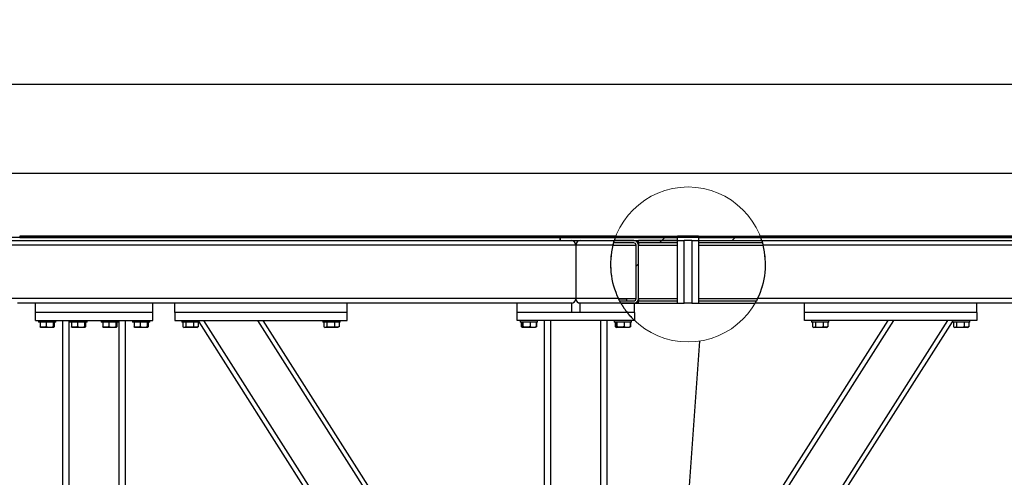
# Model space of a CAD drawing. Header units: millimetres. Extents: x 5 to 589, y 5 to 415.
# Tile 11 of 106: x 219 to 282, y 204 to 234. Entities that reach past the tile are written whole.
import ezdxf

# ---------------------------------------------------------------- set-up
doc = ezdxf.new("R2010")
doc.units = ezdxf.units.MM
doc.layers.add('COTES', color=1, linetype='Continuous')
doc.layers.add('TRAIT-FINS', color=9, linetype='Continuous')
doc.layers.add('TRAIT-FORT', color=4, linetype='Continuous', lineweight=25)
doc.styles.add('SLDTEXTSTYLE0', font='TXT', dxfattribs={"width": 0.75})
doc.dimstyles.new('SLDDIMSTYLE0', dxfattribs={"dimtxt": 3, "dimasz": 2, "dimexe": 0, "dimexo": 0.0625, "dimgap": 0.75, "dimtad": 1, "dimlfac": 20, "dimrnd": 1e-09, "dimzin": 12, "dimdsep": 46, "dimtxsty": 'SLDTEXTSTYLE0', "dimsah": 1, "dimcen": 0.09, "dimadec": 0, "dimazin": 3, "dimtfac": 1, "dimtofl": 0, "dimtmove": 0, "dimatfit": 3, "dimfxl": 1, "dimfrac": 2, "dimtolj": 1, "dimtzin": 12, "dimarcsym": 0})
doc.dimstyles.new('SLDDIMSTYLE2', dxfattribs={"dimtxt": 0.18, "dimasz": 2, "dimexe": 0, "dimexo": 0.0625, "dimgap": 0, "dimtad": 0, "dimtih": 1, "dimtoh": 1, "dimdec": 0, "dimrnd": 1e-09, "dimzin": 0, "dimdsep": 46, "dimtxsty": 'Standard', "dimblk1": 'NONE', "dimblk2": 'NONE', "dimsah": 1, "dimcen": 0.09, "dimadec": 0, "dimazin": 0, "dimtfac": 2, "dimtdec": 0, "dimtofl": 0, "dimtmove": 0, "dimatfit": 3, "dimldrblk": 'NONE', "dimfxl": 1, "dimfrac": 2, "dimtolj": 1, "dimtzin": 0, "dimarcsym": 0})
pattern_1 = [(45, (0, 0), (-13.4704, 13.4704), []), (45, (4.49, 2e-323), (-13.4704, 13.4704), []), (45, (8.98, 4e-323), (-13.4704, 13.4704), []), (45, (13.47, 6e-323), (-13.4704, 13.4704), [])]

# ---------------------------------------------------------------- blocks, each defined once
blk = doc.blocks.new('_D_5')
at = {"layer": 'COTES', "color": 1, "transparency": 16777216}
for p, q in [((36.02, 220.302), (36.02, 224.903)), ((363.02, 220.302), (363.02, 224.903)), ((36.02, 223.903), (363.02, 223.903))]:
    blk.add_line(p, q, dxfattribs=at)
for points in [[(36.02, 223.903), (38.02, 223.403), (38.02, 224.403)], [(363.02, 223.903), (361.02, 224.403), (361.02, 223.403)]]:
    blk.add_solid(points, dxfattribs=at)
at = {"layer": 'COTES', "color": 1, "transparency": 16777216, "char_height": 3, "attachment_point": 1, "style": 'SLDTEXTSTYLE0'}
for s, insert in [('6540', (188.268, 227.77)), ('Cadre', (198.26, 227.77))]:
    blk.add_mtext(s, dxfattribs=dict(at, insert=insert))
blk = doc.blocks.new('_D_7')
at = {"layer": 'COTES', "color": 1, "transparency": 16777216}
for p, q in [((31.77, 220.802), (31.77, 230.57)), ((364.52, 220.602), (364.52, 230.57)), ((364.52, 229.57), (31.77, 229.57))]:
    blk.add_line(p, q, dxfattribs=at)
for points in [[(31.77, 229.57), (33.77, 229.07), (33.77, 230.07)], [(364.52, 229.57), (362.52, 230.07), (362.52, 229.07)]]:
    blk.add_solid(points, dxfattribs=at)
at = {"layer": 'COTES', "color": 1, "transparency": 16777216, "char_height": 3, "attachment_point": 1, "style": 'SLDTEXTSTYLE0'}
for s, insert in [('6655', (188.518, 233.437)), ('Toles', (198.51, 233.437))]:
    blk.add_mtext(s, dxfattribs=dict(at, insert=insert))
blk = doc.blocks.new('_NONE')

msp = doc.modelspace()

# ---------------------------------------------------------------- hatches: boundary and pattern name
at = {"layer": 'TRAIT-FINS'}
h = msp.add_hatch(dxfattribs=at)
h.set_pattern_fill('DIN 201 ACIER ET FONTE', color=9, style=0, pattern_type=2)
h.set_pattern_definition(pattern_1)
edge = h.paths.add_edge_path(flags=0)
edge.add_line((257.40242, 215.60158), (258.22027, 215.60158))
edge.add_arc((258.22027, 215.90158), 0.3, 270, 360)
edge.add_line((258.52027, 215.90158), (258.52027, 219.30158))
edge.add_arc((258.22027, 219.30158), 0.3, 0, 90)
edge.add_line((258.22027, 219.60158), (256.98185, 219.60158))
edge.add_arc((261.68641, 218.07412), 4.94631, 162.0125836, 163.8303434)
edge.add_line((256.93576, 219.45158), (258.22027, 219.45158))
edge.add_arc((258.22027, 219.30158), 0.15, 0, 90, ccw=False)
edge.add_line((258.37027, 219.30158), (258.37027, 215.90158))
edge.add_arc((258.22027, 215.90158), 0.15, 270, 360, ccw=False)
edge.add_line((258.22027, 215.75158), (257.31927, 215.75158))
edge.add_arc((261.68641, 218.07412), 4.94631, 208.0050379, 209.9917176)
h = msp.add_hatch(dxfattribs=at)
h.set_pattern_fill('ANSI32', color=9, angle=3e-322, style=0)
edge = h.paths.add_edge_path(flags=0)
edge.add_line((256.98185, 219.60158), (261.01366, 219.60158))
edge.add_line((261.01366, 219.60158), (261.01366, 219.80158))
edge.add_line((261.01366, 219.80158), (257.05155, 219.80158))
edge.add_arc((261.68641, 218.07412), 4.94631, 159.5590248, 162.0125836)
h = msp.add_hatch(dxfattribs=at)
h.set_pattern_fill('ANSI32', color=9, angle=3e-322, style=0)
edge = h.paths.add_edge_path(flags=0)
edge.add_arc((261.68641, 218.07412), 4.94631, 158.6290262, 159.5590248)
edge.add_line((257.05155, 219.80158), (261.01366, 219.80158))
edge.add_line((261.01366, 219.80158), (261.01366, 219.87658))
edge.add_line((261.01366, 219.87658), (259.94448, 219.87658))
edge.add_line((259.94448, 219.87658), (257.0802, 219.87658))
h = msp.add_hatch(dxfattribs=at)
h.set_pattern_fill('DIN 201 ACIER ET FONTE', color=9, style=0, pattern_type=2)
h.set_pattern_definition(pattern_1)
h.paths.add_polyline_path([(261.01366, 219.45158), (261.01366, 219.60158), (258.52027, 219.60158), (258.52027, 219.45158)], flags=0)
h = msp.add_hatch(dxfattribs=at)
h.set_pattern_fill('DIN 201 ACIER ET FONTE', color=9, style=0, pattern_type=2)
h.set_pattern_definition(pattern_1)
h.paths.add_polyline_path([(261.01366, 215.60158), (261.434, 215.60158), (261.434, 219.60158), (261.01366, 219.60158)], flags=0)
h = msp.add_hatch(dxfattribs=at)
h.set_pattern_fill('DIN 201 ACIER ET FONTE', color=9, style=0, pattern_type=2)
h.set_pattern_definition(pattern_1)
h.paths.add_polyline_path([(262.35915, 219.60158), (261.93882, 219.60158), (261.93882, 215.60158), (262.35915, 215.60158)], flags=0)
h = msp.add_hatch(dxfattribs=at)
h.set_pattern_fill('ANSI32', color=9, angle=3e-322, style=0)
edge = h.paths.add_edge_path(flags=0)
edge.add_line((262.35915, 219.80158), (266.32126, 219.80158))
edge.add_arc((261.68641, 218.07412), 4.94631, 20.4409752, 21.3709738)
edge.add_line((266.29262, 219.87658), (262.35915, 219.87658))
edge.add_line((262.35915, 219.87658), (262.35915, 219.80158))
h = msp.add_hatch(dxfattribs=at)
h.set_pattern_fill('ANSI32', color=9, angle=3e-322, style=0)
edge = h.paths.add_edge_path(flags=0)
edge.add_line((262.35915, 219.60158), (266.39097, 219.60158))
edge.add_arc((261.68641, 218.07412), 4.94631, 17.9874164, 20.4409752)
edge.add_line((266.32126, 219.80158), (262.35915, 219.80158))
edge.add_line((262.35915, 219.80158), (262.35915, 219.60158))
h = msp.add_hatch(dxfattribs=at)
h.set_pattern_fill('DIN 201 ACIER ET FONTE', color=9, style=0, pattern_type=2)
h.set_pattern_definition(pattern_1)
edge = h.paths.add_edge_path(flags=0)
edge.add_arc((261.68641, 218.07412), 4.94631, 16.1696566, 17.9874164)
edge.add_line((266.39097, 219.60158), (262.35915, 219.60158))
edge.add_line((262.35915, 219.60158), (262.35915, 219.45158))
edge.add_line((262.35915, 219.45158), (266.43705, 219.45158))
h = msp.add_hatch(dxfattribs=at)
h.set_pattern_fill('DIN 201 ACIER ET FONTE', color=9, style=0, pattern_type=2)
h.set_pattern_definition(pattern_1)
edge = h.paths.add_edge_path(flags=0)
edge.add_line((258.27027, 215.60158), (257.40242, 215.60158))
edge.add_arc((261.68641, 218.07412), 4.94631, 209.9917176, 218.4021542)
edge.add_line((257.81013, 215.00158), (258.27027, 215.00158))
edge.add_line((258.27027, 215.00158), (258.27027, 215.60158))
h = msp.add_hatch(dxfattribs=at)
h.set_pattern_fill('DIN 201 ACIER ET FONTE', color=9, style=0, pattern_type=2)
h.set_pattern_definition(pattern_1)
h.paths.add_polyline_path([(258.52027, 215.75158), (258.52027, 215.60158), (261.01366, 215.60158), (261.01366, 215.75158)], flags=0)
h = msp.add_hatch(dxfattribs=at)
h.set_pattern_fill('DIN 201 ACIER ET FONTE', color=9, style=0, pattern_type=2)
h.set_pattern_definition(pattern_1)
edge = h.paths.add_edge_path(flags=0)
edge.add_line((262.35915, 215.75158), (262.35915, 215.60158))
edge.add_line((262.35915, 215.60158), (265.9704, 215.60158))
edge.add_arc((261.68641, 218.07412), 4.94631, 330.0082824, 331.9949621)
edge.add_line((266.05354, 215.75158), (262.35915, 215.75158))
h = msp.add_hatch(dxfattribs=at)
h.set_pattern_fill('ANSI31', color=9, angle=3e-322, style=0)
edge = h.paths.add_edge_path(flags=0)
edge.add_line((258.26544, 214.50158), (258.27027, 214.50158))
edge.add_line((258.27027, 214.50158), (258.27027, 215.00158))
edge.add_line((258.27027, 215.00158), (257.81013, 215.00158))
edge.add_arc((261.68641, 218.07412), 4.94631, 218.4021542, 226.241603)

# ---------------------------------------------------------------- linework, layer by layer
at = {"color": 7, "linetype": 'Continuous', "lineweight": 18}
msp.add_circle((261.68641, 218.07412), 4.94631, dxfattribs=at)
at = {"layer": 'TRAIT-FORT', "color": 4, "linetype": 'Continuous', "lineweight": 25}
for p, q in [((253.52027, 219.80158), (193.27127, 219.80158)), ((193.27127, 219.60158), (253.52027, 219.60158)), ((219.02077, 219.87658), (219.02077, 219.80158)), ((257.0802, 219.87658), (219.02077, 219.87658)), ((219.02077, 219.80158), (257.05155, 219.80158)), ((253.52027, 219.60158), (253.52027, 219.80158)), ((253.52127, 219.60158), (253.52027, 219.60158)), ((253.52127, 219.80158), (253.52127, 219.60158)), ((257.05155, 219.80158), (253.52127, 219.80158)), ((253.52127, 219.60158), (256.98185, 219.60158)), ((254.73092, 219.60158), (254.73092, 219.58797)), ((258.22027, 219.45158), (256.93576, 219.45158)), ((256.98185, 219.60158), (261.01366, 219.60158)), ((258.22027, 219.60158), (256.98185, 219.60158)), ((257.05155, 219.80158), (261.01366, 219.80158)), ((257.0802, 219.87658), (259.94448, 219.87658)), ((258.52027, 219.45158), (258.52027, 219.60158)), ((261.01366, 219.60158), (258.52027, 219.60158)), ((261.01366, 219.45158), (258.52027, 219.45158)), ((258.52027, 219.45158), (258.52027, 219.30158)), ((259.94448, 219.87658), (261.01366, 219.87658)), ((261.01366, 219.80158), (261.01366, 219.87658)), ((262.35915, 219.87658), (261.01366, 219.87658)), ((262.35915, 219.80158), (261.01366, 219.80158)), ((261.01366, 219.60158), (261.01366, 219.80158)), ((261.01366, 219.45158), (261.01366, 219.60158)), ((261.01366, 215.60158), (261.01366, 219.60158)), ((261.01366, 219.60158), (261.434, 219.60158)), ((261.434, 215.60158), (261.434, 219.60158)), ((261.93882, 219.60158), (261.434, 219.60158)), ((261.93882, 219.60158), (261.93882, 215.60158)), ((261.93882, 219.60158), (262.35915, 219.60158)), ((262.35915, 219.87658), (262.35915, 219.80158)), ((262.35915, 219.87658), (266.29262, 219.87658)), ((262.35915, 219.80158), (266.32126, 219.80158)), ((262.35915, 219.80158), (262.35915, 219.60158)), ((262.35915, 219.60158), (266.39097, 219.60158)), ((262.35915, 219.60158), (262.35915, 219.45158)), ((262.35915, 219.60158), (262.35915, 215.60158)), ((266.43705, 219.45158), (262.35915, 219.45158)), ((287.76977, 219.87658), (266.29262, 219.87658)), ((266.32126, 219.80158), (287.76977, 219.80158)), ((304.01935, 219.80158), (266.32126, 219.80158)), ((266.39097, 219.60158), (303.95561, 219.60158)), ((254.52027, 219.30158), (193.27027, 219.30158)), ((254.52027, 219.30158), (254.52027, 215.90158)), ((256.89481, 219.30158), (254.52027, 219.30158)), ((256.89481, 219.30158), (258.37027, 219.30158)), ((258.37027, 215.90158), (258.37027, 219.30158)), ((258.52027, 215.90158), (258.52027, 219.30158)), ((258.52027, 219.30158), (261.01366, 219.30158)), ((262.35915, 219.30158), (266.478, 219.30158)), ((303.87608, 219.30158), (266.478, 219.30158)), ((254.52027, 215.90158), (193.27027, 215.90158)), ((228.92027, 215.60158), (218.87027, 215.60158)), ((220.02027, 215.00158), (220.02027, 215.60158)), ((227.52027, 215.00158), (227.52027, 215.60158)), ((228.92027, 215.00158), (228.92027, 215.60158)), ((239.92027, 215.60158), (228.92027, 215.60158)), ((239.92027, 215.00158), (239.92027, 215.60158)), ((250.77027, 215.60158), (239.92027, 215.60158)), ((250.77027, 215.00158), (250.77027, 215.60158)), ((254.27027, 215.60158), (250.77027, 215.60158)), ((254.27027, 215.00158), (254.27027, 215.60158)), ((257.24275, 215.90158), (254.52027, 215.90158)), ((254.73092, 215.61519), (254.73092, 215.60158)), ((254.77027, 215.60158), (254.73092, 215.60158)), ((257.40242, 215.60158), (254.77027, 215.60158)), ((254.77027, 215.60158), (254.77027, 215.00158)), ((257.24275, 215.90158), (257.30527, 215.90158)), ((257.30527, 215.90158), (257.27027, 215.86658)), ((257.77027, 215.86658), (257.27027, 215.86658)), ((257.30527, 215.90158), (257.73527, 215.90158)), ((257.31927, 215.75158), (258.22027, 215.75158)), ((257.40242, 215.60158), (258.22027, 215.60158)), ((258.27027, 215.60158), (257.40242, 215.60158)), ((257.77027, 215.86658), (257.73527, 215.90158)), ((257.73527, 215.90158), (258.37027, 215.90158)), ((257.77027, 215.75158), (257.77027, 215.86658)), ((258.27027, 215.00158), (258.27027, 215.60158)), ((258.27027, 215.60158), (258.52027, 215.60158)), ((258.52027, 215.90158), (258.52027, 215.75158)), ((258.52027, 215.90158), (261.01366, 215.90158)), ((258.52027, 215.60158), (258.52027, 215.75158)), ((258.52027, 215.75158), (261.01366, 215.75158)), ((258.52027, 215.60158), (261.01366, 215.60158)), ((261.01366, 215.60158), (261.01366, 215.75158)), ((261.01366, 215.60158), (261.434, 215.60158)), ((261.93882, 215.60158), (261.434, 215.60158)), ((261.93882, 215.60158), (262.35915, 215.60158)), ((262.35915, 215.90158), (266.13007, 215.90158)), ((262.35915, 215.75158), (262.35915, 215.60158)), ((262.35915, 215.75158), (266.05354, 215.75158)), ((262.35915, 215.60158), (265.9704, 215.60158)), ((269.12027, 215.60158), (265.9704, 215.60158)), ((304.21877, 215.90158), (266.13007, 215.90158)), ((269.12027, 215.00158), (269.12027, 215.60158)), ((280.12027, 215.60158), (269.12027, 215.60158)), ((304.3683, 215.60158), (280.12027, 215.60158)), ((280.12027, 215.00158), (280.12027, 215.60158)), ((227.52027, 215.00158), (220.02027, 215.00158)), ((220.02027, 214.50158), (220.02027, 215.00158)), ((227.52027, 214.50158), (227.52027, 215.00158)), ((239.92027, 215.00158), (228.92027, 215.00158)), ((228.92027, 215.00158), (228.92027, 214.50158)), ((239.92027, 214.50158), (239.92027, 215.00158)), ((250.77027, 214.50158), (250.77027, 215.00158)), ((257.81013, 215.00158), (250.77027, 215.00158)), ((254.27027, 215.00158), (250.77027, 215.00158)), ((257.81013, 215.00158), (254.77027, 215.00158)), ((257.77027, 215.05378), (257.77027, 215.05403)), ((257.77027, 215.05255), (257.77027, 215.05378)), ((258.27027, 215.00158), (257.81013, 215.00158)), ((258.27027, 215.00158), (258.27027, 214.50158)), ((280.12027, 215.00158), (269.12027, 215.00158)), ((269.12027, 214.50158), (269.12027, 215.00158)), ((280.12027, 215.00158), (280.12027, 214.50158)), ((220.02027, 214.50158), (227.52027, 214.50158)), ((220.22027, 214.50158), (220.22027, 214.40158)), ((220.26222, 214.40158), (220.22027, 214.40158)), ((221.32027, 214.40158), (220.26222, 214.40158)), ((220.31822, 214.40158), (220.31822, 214.10181)), ((220.70966, 214.40158), (220.70966, 214.10181)), ((221.16171, 214.40158), (221.16171, 214.10181)), ((221.22231, 214.40158), (221.22231, 214.10181)), ((221.32027, 214.40158), (221.32027, 214.50158)), ((221.77027, 174.90158), (221.77027, 214.50158)), ((222.17027, 174.90158), (222.17027, 214.50158)), ((222.22027, 214.50158), (222.22027, 214.40158)), ((222.26222, 214.40158), (222.22027, 214.40158)), ((223.32027, 214.40158), (222.26222, 214.40158)), ((222.31822, 214.40158), (222.31822, 214.10181)), ((222.70966, 214.40158), (222.70966, 214.10181)), ((223.16171, 214.40158), (223.16171, 214.10181)), ((223.22231, 214.40158), (223.22231, 214.10181)), ((223.32027, 214.40158), (223.32027, 214.50158)), ((224.22027, 214.50158), (224.22027, 214.40158)), ((224.26222, 214.40158), (224.22027, 214.40158)), ((225.32027, 214.40158), (224.26222, 214.40158)), ((224.31822, 214.40158), (224.31822, 214.10181)), ((224.70966, 214.40158), (224.70966, 214.10181)), ((225.16171, 214.40158), (225.16171, 214.10181)), ((225.22231, 214.40158), (225.22231, 214.10181)), ((225.32027, 214.40158), (225.32027, 214.50158)), ((225.37027, 174.90158), (225.37027, 214.50158)), ((225.77027, 174.90158), (225.77027, 214.50158)), ((226.22027, 214.50158), (226.22027, 214.40158)), ((226.26222, 214.40158), (226.22027, 214.40158)), ((227.32027, 214.40158), (226.26222, 214.40158)), ((226.31822, 214.40158), (226.31822, 214.10181)), ((226.70966, 214.40158), (226.70966, 214.10181)), ((227.16171, 214.40158), (227.16171, 214.10181)), ((227.22231, 214.40158), (227.22231, 214.10181)), ((227.32027, 214.40158), (227.32027, 214.50158)), ((228.92027, 214.50158), (239.92027, 214.50158)), ((229.37027, 214.50158), (229.37027, 214.40158)), ((230.47027, 214.40158), (229.37027, 214.40158)), ((229.43327, 214.40158), (229.43327, 214.10181)), ((229.62429, 214.40158), (229.62429, 214.10181)), ((230.11128, 214.40158), (230.11128, 214.10181)), ((230.40726, 214.40158), (230.40726, 214.10181)), ((230.47027, 214.40158), (230.47027, 214.50158)), ((251.38845, 181.55158), (230.47027, 214.42301)), ((251.42027, 182.06037), (230.77586, 214.50158)), ((251.42027, 187.46199), (234.21326, 214.50158)), ((251.42027, 188.02078), (234.56885, 214.50158)), ((238.37027, 214.50158), (238.37027, 214.40158)), ((239.47027, 214.40158), (238.37027, 214.40158)), ((238.43327, 214.40158), (238.43327, 214.10181)), ((238.62429, 214.40158), (238.62429, 214.10181)), ((239.11128, 214.40158), (239.11128, 214.10181)), ((239.40726, 214.40158), (239.40726, 214.10181)), ((239.47027, 214.40158), (239.47027, 214.50158)), ((258.26544, 214.50158), (250.77027, 214.50158)), ((250.97027, 214.50158), (250.97027, 214.40158)), ((252.07027, 214.40158), (250.97027, 214.40158)), ((251.03136, 214.40158), (251.03136, 214.10181)), ((251.05668, 214.40158), (251.05668, 214.10181)), ((251.14903, 214.40158), (251.14903, 214.10181)), ((251.61261, 214.40158), (251.61261, 214.10181)), ((251.98385, 214.40158), (251.98385, 214.10181)), ((252.00917, 214.40158), (252.00917, 214.10181)), ((252.07027, 214.40158), (252.07027, 214.50158)), ((252.52027, 191.00158), (252.52027, 214.50158)), ((252.92027, 174.90158), (252.92027, 214.50158)), ((256.12027, 174.90158), (256.12027, 214.50158)), ((256.52027, 191.00158), (256.52027, 214.50158)), ((256.97027, 214.50158), (256.97027, 214.40158)), ((258.07027, 214.40158), (256.97027, 214.40158)), ((257.03136, 214.40158), (257.03136, 214.10181)), ((257.05668, 214.40158), (257.05668, 214.10181)), ((257.14903, 214.40158), (257.14903, 214.10181)), ((257.61261, 214.40158), (257.61261, 214.10181)), ((257.62027, 188.02078), (274.47168, 214.50158)), ((257.62027, 187.46199), (274.82727, 214.50158)), ((257.62027, 182.06037), (278.26467, 214.50158)), ((257.65208, 181.55158), (278.57027, 214.42301)), ((257.98385, 214.40158), (257.98385, 214.10181)), ((258.00917, 214.40158), (258.00917, 214.10181)), ((258.07027, 214.40158), (258.07027, 214.50158)), ((258.26544, 214.50158), (258.27027, 214.50158)), ((280.12027, 214.50158), (269.12027, 214.50158)), ((269.57027, 214.50158), (269.57027, 214.40158)), ((270.33094, 214.40158), (269.57027, 214.40158)), ((269.63327, 214.40158), (269.63327, 214.10181)), ((269.82429, 214.40158), (269.82429, 214.10181)), ((270.31128, 214.40158), (270.31128, 214.10181)), ((270.67027, 214.40158), (270.33094, 214.40158)), ((270.60726, 214.40158), (270.60726, 214.10181)), ((270.67027, 214.40158), (270.67027, 214.50158)), ((278.57027, 214.50158), (278.57027, 214.40158)), ((279.33094, 214.40158), (278.57027, 214.40158)), ((278.63327, 214.40158), (278.63327, 214.10181)), ((278.82429, 214.40158), (278.82429, 214.10181)), ((279.31128, 214.40158), (279.31128, 214.10181)), ((279.67027, 214.40158), (279.33094, 214.40158)), ((279.60726, 214.40158), (279.60726, 214.10181)), ((279.67027, 214.40158), (279.67027, 214.50158)), ((220.34199, 214.06574), (220.36652, 214.05158)), ((221.17402, 214.05158), (220.36652, 214.05158)), ((221.17402, 214.05158), (221.19854, 214.06574)), ((222.34199, 214.06574), (222.36652, 214.05158)), ((223.17402, 214.05158), (222.36652, 214.05158)), ((223.17402, 214.05158), (223.19854, 214.06574)), ((224.34199, 214.06574), (224.36652, 214.05158)), ((225.17402, 214.05158), (224.36652, 214.05158)), ((225.17402, 214.05158), (225.19854, 214.06574)), ((226.34199, 214.06574), (226.36652, 214.05158)), ((227.17402, 214.05158), (226.36652, 214.05158)), ((227.17402, 214.05158), (227.19854, 214.06574)), ((229.45794, 214.0854), (229.51652, 214.05158)), ((230.32402, 214.05158), (229.51652, 214.05158)), ((230.32402, 214.05158), (230.38259, 214.0854)), ((230.40726, 214.10181), (230.38165, 214.08703)), ((238.45794, 214.0854), (238.51652, 214.05158)), ((239.32402, 214.05158), (238.51652, 214.05158)), ((239.32402, 214.05158), (239.38259, 214.0854)), ((239.40726, 214.10181), (239.38165, 214.08703)), ((251.05181, 214.08897), (251.03136, 214.10181)), ((251.06779, 214.08702), (251.03136, 214.10181)), ((251.0512, 214.08929), (251.08753, 214.06831)), ((251.08753, 214.06831), (251.11652, 214.05158)), ((251.92402, 214.05158), (251.11652, 214.05158)), ((251.92402, 214.05158), (251.953, 214.06831)), ((251.98385, 214.10181), (251.95274, 214.07043)), ((251.953, 214.06831), (251.98933, 214.08929)), ((252.00917, 214.10181), (251.96357, 214.08135)), ((257.05181, 214.08897), (257.03136, 214.10181)), ((257.06096, 214.08979), (257.03136, 214.10181)), ((257.0512, 214.08929), (257.07468, 214.07573)), ((257.08753, 214.06831), (257.11652, 214.05158)), ((257.92402, 214.05158), (257.11652, 214.05158)), ((257.92402, 214.05158), (257.953, 214.06831)), ((257.98385, 214.10181), (257.95274, 214.07043)), ((257.96133, 214.07312), (257.98933, 214.08929)), ((258.00917, 214.10181), (257.96357, 214.08135)), ((269.65794, 214.0854), (269.71652, 214.05158)), ((270.0704, 214.05158), (269.71652, 214.05158)), ((270.52402, 214.05158), (270.0704, 214.05158)), ((270.52402, 214.05158), (270.58259, 214.0854)), ((270.60726, 214.10181), (270.58165, 214.08703)), ((278.65794, 214.0854), (278.71652, 214.05158)), ((279.0704, 214.05158), (278.71652, 214.05158)), ((279.52402, 214.05158), (279.0704, 214.05158)), ((279.52402, 214.05158), (279.58259, 214.0854)), ((279.60726, 214.10181), (279.58165, 214.08703))]:
    msp.add_line(p, q, dxfattribs=at)
for centre, radius, start, end in [((254.22027, 219.30158), 0.3, 0, 90), ((254.82027, 219.30158), 0.3, 90, 180), ((261.68641, 218.07412), 4.94631, 159.5590248, 162.0125836), ((261.68641, 218.07412), 4.94631, 158.6290262, 159.5590248), ((258.22027, 219.30158), 0.3, 0, 90), ((258.22027, 219.30158), 0.15, 0, 90), ((261.68641, 218.07412), 4.94631, 20.4409752, 21.3709738), ((261.68641, 218.07412), 4.94631, 17.9874164, 20.4409752), ((261.68641, 218.07412), 4.94631, 165.6315266, 206.0543535), ((261.68641, 218.07412), 4.94631, 333.9456465, 14.3684734), ((254.22027, 215.90158), 0.3, 270, 0), ((254.82027, 215.90158), 0.3, 180, 270), ((261.68641, 218.07412), 4.94631, 209.9917176, 218.4021542), ((258.22027, 215.90158), 0.15, 270, 0), ((258.22027, 215.90158), 0.3, 270, 0), ((261.68641, 218.07412), 4.94631, 218.4021542, 226.241603)]:
    msp.add_arc(centre, radius, start, end, dxfattribs=at)
for points, knots in [([(256.89481, 219.30158), (256.90397, 219.33638), (256.92229, 219.406), (256.94923, 219.49794), (256.97023, 219.56569), (256.9806, 219.59775), (256.98153, 219.60059), (256.98185, 219.60158)], [0, 0, 0, 0, 0.22465428, 0.44934309, 0.67217554, 0.88678171, 1, 1, 1, 1]), ([(266.39097, 219.60158), (266.39198, 219.59847), (266.39401, 219.59226), (266.40938, 219.54412), (266.4312, 219.47241), (266.45558, 219.38735), (266.47118, 219.32767), (266.478, 219.30158)], [0, 0, 0, 0, 0.20324479, 0.40631633, 0.61417751, 0.83131946, 1, 1, 1, 1]), ([(257.40242, 215.60158), (257.40082, 215.60433), (257.39764, 215.60982), (257.37363, 215.65188), (257.33837, 215.71558), (257.29266, 215.80123), (257.25962, 215.86765), (257.24275, 215.90158)], [0, 0, 0, 0, 0.18236007, 0.36431583, 0.55670464, 0.77356647, 1, 1, 1, 1]), ([(266.13007, 215.90158), (266.11146, 215.86425), (266.07424, 215.78954), (266.02211, 215.69286), (265.98465, 215.62624), (265.97127, 215.60309), (265.97055, 215.60184), (265.9704, 215.60158)], [0, 0, 0, 0, 0.2493224, 0.49893909, 0.73687216, 0.94494665, 1, 1, 1, 1]), ([(220.34204, 214.06689), (220.34138, 214.06689), (220.33541, 214.06686), (220.32742, 214.08173), (220.32026, 214.09735), (220.31822, 214.10181)], [0, 0, 0, 0, 0.08223706, 0.73797741, 1, 1, 1, 1]), ([(220.70966, 214.10181), (220.67569, 214.09084), (220.607, 214.06868), (220.50523, 214.06057), (220.40795, 214.07247), (220.34831, 214.09197), (220.31822, 214.10181)], [0, 0, 0, 0, 0.26460494, 0.53494775, 0.76534313, 1, 1, 1, 1]), ([(220.70966, 214.10181), (220.7489, 214.09084), (220.82822, 214.06868), (220.94574, 214.06057), (221.05808, 214.07247), (221.12696, 214.09197), (221.16171, 214.10181)], [0, 0, 0, 0, 0.26460494, 0.53494775, 0.76534313, 1, 1, 1, 1]), ([(221.22231, 214.10181), (221.2146, 214.08662), (221.20185, 214.0615), (221.18335, 214.06383), (221.17091, 214.08127), (221.16375, 214.09725), (221.16171, 214.10181)], [0, 0, 0, 0, 0.38554949, 0.63764185, 0.89654625, 1, 1, 1, 1]), ([(222.34204, 214.06689), (222.34138, 214.06689), (222.33541, 214.06686), (222.32742, 214.08173), (222.32026, 214.09735), (222.31822, 214.10181)], [0, 0, 0, 0, 0.08223706, 0.73797741, 1, 1, 1, 1]), ([(222.70966, 214.10181), (222.67569, 214.09084), (222.607, 214.06868), (222.50523, 214.06057), (222.40795, 214.07247), (222.34831, 214.09197), (222.31822, 214.10181)], [0, 0, 0, 0, 0.26460494, 0.53494775, 0.76534313, 1, 1, 1, 1]), ([(222.70966, 214.10181), (222.7489, 214.09084), (222.82822, 214.06868), (222.94574, 214.06057), (223.05808, 214.07247), (223.12696, 214.09197), (223.16171, 214.10181)], [0, 0, 0, 0, 0.26460494, 0.53494775, 0.76534313, 1, 1, 1, 1]), ([(223.22231, 214.10181), (223.2146, 214.08662), (223.20185, 214.0615), (223.18335, 214.06383), (223.17091, 214.08127), (223.16375, 214.09725), (223.16171, 214.10181)], [0, 0, 0, 0, 0.38554949, 0.63764185, 0.89654625, 1, 1, 1, 1]), ([(224.34204, 214.06689), (224.34138, 214.06689), (224.33541, 214.06686), (224.32742, 214.08173), (224.32026, 214.09735), (224.31822, 214.10181)], [0, 0, 0, 0, 0.08223706, 0.73797741, 1, 1, 1, 1]), ([(224.70966, 214.10181), (224.67569, 214.09084), (224.607, 214.06868), (224.50523, 214.06057), (224.40795, 214.07247), (224.34831, 214.09197), (224.31822, 214.10181)], [0, 0, 0, 0, 0.26460494, 0.53494775, 0.76534313, 1, 1, 1, 1]), ([(224.70966, 214.10181), (224.7489, 214.09084), (224.82822, 214.06868), (224.94574, 214.06057), (225.05808, 214.07247), (225.12696, 214.09197), (225.16171, 214.10181)], [0, 0, 0, 0, 0.26460494, 0.53494775, 0.76534313, 1, 1, 1, 1]), ([(225.22231, 214.10181), (225.2146, 214.08662), (225.20185, 214.0615), (225.18335, 214.06383), (225.17091, 214.08127), (225.16375, 214.09725), (225.16171, 214.10181)], [0, 0, 0, 0, 0.38554949, 0.63764185, 0.89654625, 1, 1, 1, 1]), ([(226.34204, 214.06689), (226.34138, 214.06689), (226.33541, 214.06686), (226.32742, 214.08173), (226.32026, 214.09735), (226.31822, 214.10181)], [0, 0, 0, 0, 0.08223706, 0.73797741, 1, 1, 1, 1]), ([(226.70966, 214.10181), (226.67569, 214.09084), (226.607, 214.06868), (226.50523, 214.06057), (226.40795, 214.07247), (226.34831, 214.09197), (226.31822, 214.10181)], [0, 0, 0, 0, 0.26460494, 0.53494775, 0.76534313, 1, 1, 1, 1]), ([(226.70966, 214.10181), (226.7489, 214.09084), (226.82822, 214.06868), (226.94574, 214.06057), (227.05808, 214.07247), (227.12696, 214.09197), (227.16171, 214.10181)], [0, 0, 0, 0, 0.26460494, 0.53494775, 0.76534313, 1, 1, 1, 1]), ([(227.22231, 214.10181), (227.2146, 214.08662), (227.20185, 214.0615), (227.18335, 214.06383), (227.17091, 214.08127), (227.16375, 214.09725), (227.16171, 214.10181)], [0, 0, 0, 0, 0.38554949, 0.63764185, 0.89654625, 1, 1, 1, 1]), ([(229.43327, 214.10181), (229.44985, 214.09084), (229.48337, 214.06868), (229.53303, 214.06057), (229.5805, 214.07247), (229.6096, 214.09197), (229.62429, 214.10181)], [0, 0, 0, 0, 0.26460494, 0.53494775, 0.76534313, 1, 1, 1, 1]), ([(230.11128, 214.10181), (230.04932, 214.08662), (229.94684, 214.0615), (229.79821, 214.06383), (229.69822, 214.08127), (229.64071, 214.09725), (229.62429, 214.10181)], [0, 0, 0, 0, 0.38554949, 0.63764185, 0.89654625, 1, 1, 1, 1]), ([(230.40726, 214.10181), (230.38157, 214.09084), (230.32963, 214.06868), (230.25268, 214.06057), (230.17913, 214.07247), (230.13403, 214.09197), (230.11128, 214.10181)], [0, 0, 0, 0, 0.26460494, 0.53494775, 0.76534313, 1, 1, 1, 1]), ([(238.43327, 214.10181), (238.44985, 214.09084), (238.48337, 214.06868), (238.53303, 214.06057), (238.5805, 214.07247), (238.6096, 214.09197), (238.62429, 214.10181)], [0, 0, 0, 0, 0.26460494, 0.53494775, 0.76534313, 1, 1, 1, 1]), ([(239.11128, 214.10181), (239.04932, 214.08662), (238.94684, 214.0615), (238.79821, 214.06383), (238.69822, 214.08127), (238.64071, 214.09725), (238.62429, 214.10181)], [0, 0, 0, 0, 0.38554949, 0.63764185, 0.89654625, 1, 1, 1, 1]), ([(239.40726, 214.10181), (239.38157, 214.09084), (239.32963, 214.06868), (239.25268, 214.06057), (239.17913, 214.07247), (239.13403, 214.09197), (239.11128, 214.10181)], [0, 0, 0, 0, 0.26460494, 0.53494775, 0.76534313, 1, 1, 1, 1]), ([(251.14903, 214.10181), (251.13728, 214.08662), (251.11785, 214.0615), (251.08967, 214.06383), (251.0707, 214.08127), (251.0598, 214.09725), (251.05668, 214.10181)], [0, 0, 0, 0, 0.38554949, 0.63764185, 0.89654625, 1, 1, 1, 1]), ([(251.61261, 214.10181), (251.57238, 214.09084), (251.49103, 214.06868), (251.37051, 214.06057), (251.2553, 214.07247), (251.18467, 214.09197), (251.14903, 214.10181)], [0, 0, 0, 0, 0.26460494, 0.53494775, 0.76534313, 1, 1, 1, 1]), ([(251.61261, 214.10181), (251.64483, 214.09084), (251.70997, 214.06868), (251.80649, 214.06057), (251.89875, 214.07247), (251.95531, 214.09197), (251.98385, 214.10181)], [0, 0, 0, 0, 0.26460494, 0.53494775, 0.76534313, 1, 1, 1, 1]), ([(257.14903, 214.10181), (257.13728, 214.08662), (257.11785, 214.0615), (257.08967, 214.06383), (257.0707, 214.08127), (257.0598, 214.09725), (257.05668, 214.10181)], [0, 0, 0, 0, 0.38554949, 0.63764185, 0.89654625, 1, 1, 1, 1]), ([(257.61261, 214.10181), (257.57238, 214.09084), (257.49103, 214.06868), (257.37051, 214.06057), (257.2553, 214.07247), (257.18467, 214.09197), (257.14903, 214.10181)], [0, 0, 0, 0, 0.26460494, 0.53494775, 0.76534313, 1, 1, 1, 1]), ([(257.61261, 214.10181), (257.64483, 214.09084), (257.70997, 214.06868), (257.80649, 214.06057), (257.89875, 214.07247), (257.95531, 214.09197), (257.98385, 214.10181)], [0, 0, 0, 0, 0.264604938, 0.534947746, 0.765343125, 1, 1, 1, 1]), ([(269.63327, 214.10181), (269.64985, 214.09084), (269.68337, 214.06868), (269.73303, 214.06057), (269.7805, 214.07247), (269.8096, 214.09197), (269.82429, 214.10181)], [0, 0, 0, 0, 0.264604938, 0.534947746, 0.765343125, 1, 1, 1, 1]), ([(269.82429, 214.10181), (269.88625, 214.08662), (269.98872, 214.0615), (270.13735, 214.06383), (270.23734, 214.08127), (270.29486, 214.09725), (270.31128, 214.10181)], [0, 0, 0, 0, 0.38554949, 0.63764185, 0.89654625, 1, 1, 1, 1]), ([(270.60726, 214.10181), (270.58157, 214.09084), (270.52963, 214.06868), (270.45268, 214.06057), (270.37913, 214.07247), (270.33403, 214.09197), (270.31128, 214.10181)], [0, 0, 0, 0, 0.26460494, 0.53494775, 0.76534313, 1, 1, 1, 1]), ([(278.63327, 214.10181), (278.64985, 214.09084), (278.68337, 214.06868), (278.73303, 214.06057), (278.7805, 214.07247), (278.8096, 214.09197), (278.82429, 214.10181)], [0, 0, 0, 0, 0.264604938, 0.534947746, 0.765343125, 1, 1, 1, 1]), ([(278.82429, 214.10181), (278.88625, 214.08662), (278.98872, 214.0615), (279.13735, 214.06383), (279.23734, 214.08127), (279.29486, 214.09725), (279.31128, 214.10181)], [0, 0, 0, 0, 0.38554949, 0.63764185, 0.89654625, 1, 1, 1, 1]), ([(279.60726, 214.10181), (279.58157, 214.09084), (279.52963, 214.06868), (279.45268, 214.06057), (279.37913, 214.07247), (279.33403, 214.09197), (279.31128, 214.10181)], [0, 0, 0, 0, 0.26460494, 0.53494775, 0.76534313, 1, 1, 1, 1])]:
    msp.add_open_spline(points, degree=3, knots=knots, dxfattribs=at)

# ---------------------------------------------------------------- dimensions: what is measured, and where the dimension line sits
at = {"layer": 'COTES', "color": 1}
for base, p1, p2, text, picture, middle in [((31.77027, 229.5702), (364.52027, 219.60158), (31.77027, 219.80158), '<> Toles', '_D_7', (198.14527, 229.5702)), ((363.02027, 223.90323), (36.02027, 219.30158), (363.02027, 219.30158), '<> Cadre', '_D_5', (199.52027, 223.90323))]:
    dim = msp.add_linear_dim(base=base, p1=p1, p2=p2, text=text, dimstyle='SLDDIMSTYLE0', dxfattribs=at)
    dim.commit()
    dim.dimension.update_dxf_attribs({"geometry": picture, "text_midpoint": middle, "dimtype": 160})

# ---------------------------------------------------------------- leaders
at = {"color": 7, "linetype": 'Continuous', "lineweight": 18, "has_arrowhead": 0}
msp.add_leader([(262.42746, 213.18363), (260.39179, 184.71168), (266.74179, 184.71168)], dimstyle='SLDDIMSTYLE2', dxfattribs=at)

doc.saveas('drawing.dxf')
